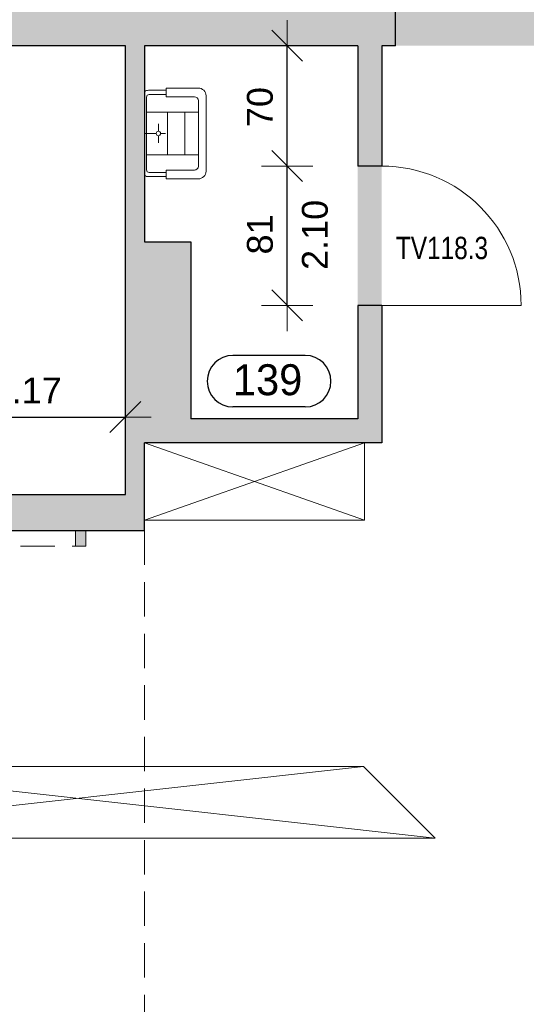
# Model space of a CAD drawing. Header units: metres. Extents: x 306 to 433, y -64 to 7.
# Tile 52 of 93: x 362.46 to 365.4, y -38.33 to -32.6. Entities that reach past the tile are written whole.
import ezdxf

# ---------------------------------------------------------------- set-up
doc = ezdxf.new("R2010")
doc.units = ezdxf.units.M
doc.header["$PDMODE"] = 65
doc.linetypes.add('AUSGEZOGEN', pattern=[0])
doc.linetypes.add('VERDECKT2_S2', pattern=[0.27, 0.2, -0.07])
for name, color, linetype, lineweight in [('Allgemein01', 7, 'AUSGEZOGEN', 13), ('Füllfläche', 7, 'AUSGEZOGEN', 13), ('Maßlinie Allgemein', 7, 'AUSGEZOGEN', 25), ('Möblierung', 7, 'AUSGEZOGEN', 25), ('Sanitär', 5, 'AUSGEZOGEN', 25), ('Text Allgemein', 7, 'AUSGEZOGEN', 25)]:
    doc.layers.add(name, color=color, linetype=linetype, lineweight=lineweight)
doc.styles.add('ARIAL', font='ARIAL.TTF')
doc.dimstyles.new('DIMSTYLE_13', dxfattribs={"dimtxt": 0.15, "dimasz": 0.3, "dimexe": 0, "dimexo": 1e-06, "dimgap": 0.075, "dimtad": 2, "dimrnd": 0.005, "dimzin": 4, "dimdsep": 46, "dimtxsty": 'ARIAL', "dimblk1": 'ALL_ML_STRICH', "dimblk2": 'ALL_ML_STRICH', "dimsah": 1, "dimcen": 0, "dimse1": 1, "dimse2": 1, "dimclrd": 7, "dimclre": 7, "dimclrt": 7, "dimadec": 0, "dimazin": 0, "dimtfac": 1, "dimtdec": 0, "dimtix": 1, "dimtmove": 2, "dimatfit": 3, "dimfxl": 0, "dimtzin": 0, "dimlwd": 0, "dimlwe": 13, "dimarcsym": 0})
doc.dimstyles.new('DIMSTYLE_6', dxfattribs={"dimtxt": 0.2, "dimasz": 0.3, "dimexe": 0, "dimexo": 1e-06, "dimgap": 0.1, "dimtad": 2, "dimrnd": 0.005, "dimzin": 4, "dimdsep": 46, "dimtxsty": 'ARIAL', "dimblk1": 'ALL_ML_STRICH', "dimblk2": 'ALL_ML_STRICH', "dimsah": 1, "dimcen": 0, "dimse1": 1, "dimse2": 1, "dimclrd": 7, "dimclre": 7, "dimclrt": 7, "dimadec": 0, "dimazin": 0, "dimtfac": 1, "dimtdec": 0, "dimtix": 1, "dimtmove": 2, "dimatfit": 3, "dimfxl": 0, "dimtzin": 0, "dimlwd": 0, "dimlwe": 13, "dimarcsym": 0})
doc.dimstyles.new('DIMSTYLE_7', dxfattribs={"dimtxt": 0.2, "dimasz": 0.3, "dimexe": 0, "dimexo": 1e-06, "dimgap": 0.1, "dimtad": 2, "dimdec": 1, "dimlfac": 100, "dimrnd": 0.5, "dimzin": 4, "dimdsep": 46, "dimtxsty": 'ARIAL', "dimblk1": 'ALL_ML_STRICH', "dimblk2": 'ALL_ML_STRICH', "dimsah": 1, "dimcen": 0, "dimse1": 1, "dimse2": 1, "dimclrd": 7, "dimclre": 7, "dimclrt": 7, "dimadec": 0, "dimazin": 0, "dimtfac": 1, "dimtdec": 0, "dimtix": 1, "dimtmove": 2, "dimatfit": 3, "dimfxl": 0, "dimtvp": 1.2, "dimtzin": 0, "dimlwd": 0, "dimlwe": 13, "dimarcsym": 0})
doc.dimstyles.new('DIMSTYLE_9', dxfattribs={"dimtxt": 0.15, "dimasz": 0.3, "dimexe": 0, "dimexo": 1e-06, "dimgap": 0.075, "dimtad": 2, "dimdec": 1, "dimlfac": 100, "dimrnd": 0.5, "dimzin": 4, "dimdsep": 46, "dimtxsty": 'ARIAL', "dimblk1": 'ALL_ML_STRICH', "dimblk2": 'ALL_ML_STRICH', "dimsah": 1, "dimcen": 0, "dimse1": 1, "dimse2": 1, "dimclrd": 7, "dimclre": 7, "dimclrt": 7, "dimadec": 0, "dimazin": 0, "dimtfac": 1, "dimtdec": 0, "dimtix": 1, "dimtmove": 2, "dimatfit": 3, "dimfxl": 0, "dimtzin": 0, "dimlwd": 0, "dimlwe": 13, "dimarcsym": 0})

# ---------------------------------------------------------------- blocks, each defined once
blk = doc.blocks.new('COMPLEXOBJECT_20')
at = {"layer": 'Sanitär', "color": 7, "linetype": 'AUSGEZOGEN', "lineweight": 13}
for p, q in [((363.1871, -33.0211), (363.1844, -33.0233)), ((363.1845, -33.0232), (363.1845, -33.5076)), ((363.3114, -33.0144), (363.2082, -33.0144)), ((363.3114, -33.0387), (363.214, -33.0387)), ((363.3114, -33.0523), (363.3114, -33.0012)), ((363.3114, -33.0012), (363.4978, -33.0012)), ((363.5428, -33.0462), (363.5428, -33.122)), ((363.1969, -33.4771), (363.1969, -33.0561)), ((363.3114, -33.0523), (363.4758, -33.0523)), ((363.4983, -33.0748), (363.4983, -33.456)), ((363.1969, -33.1415), (363.4983, -33.1415)), ((363.3196, -33.3893), (363.3196, -33.1415)), ((363.4195, -33.3893), (363.4195, -33.1415)), ((363.5428, -33.122), (363.5428, -33.2654)), ((363.2662, -33.2525), (363.2662, -33.21)), ((363.2533, -33.2654), (363.1845, -33.2654)), ((363.2791, -33.2654), (363.3078, -33.2654)), ((363.5428, -33.4088), (363.5428, -33.2654)), ((363.2662, -33.2783), (363.2662, -33.3208)), ((363.1969, -33.3893), (363.4983, -33.3893)), ((363.5428, -33.4846), (363.5428, -33.4088)), ((363.3114, -33.4921), (363.2119, -33.4921)), ((363.3114, -33.4785), (363.3114, -33.5296)), ((363.3114, -33.4785), (363.4758, -33.4785)), ((363.1871, -33.5097), (363.1845, -33.5076)), ((363.3114, -33.5164), (363.2082, -33.5164)), ((363.3114, -33.5296), (363.4978, -33.5296))]:
    blk.add_line(p, q, dxfattribs=at)
for centre, radius, start, end in [((363.2073, -33.0482), 0.0338, 88.4684, 126.7801), ((363.2119, -33.0537), 0.015, 89.9999, 179.9999), ((363.4978, -33.0462), 0.045, 0, 89.9999), ((363.4758, -33.0748), 0.0225, 0, 89.9999), ((363.2662, -33.2654), 0.0129, 90, 89.99998272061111), ((363.2119, -33.4771), 0.015, 180, 270), ((363.4758, -33.456), 0.0225, 270, 0), ((363.4978, -33.4846), 0.045, 270, 0), ((363.2073, -33.4826), 0.0338, 233.2198, 271.5315)]:
    blk.add_arc(centre, radius, start, end, dxfattribs=at)
blk = doc.blocks.new('ALL_ML_STRICH')
at = {"color": 0, "linetype": 'ByBlock', "lineweight": -2}
for p, q in [((0, -0.5), (0, 0.5)), ((-0.3, -0.3), (0.3, 0.3)), ((-1, 0), (0.5, 0))]:
    blk.add_line(p, q, dxfattribs=at)
blk = doc.blocks.new('*D33')
at = {"layer": 'DEFPOINTS', "color": 7, "linetype": 'AUSGEZOGEN', "lineweight": 13}
for p in [(363.1845, -35.5754), (307.0145, -46.3054), (358.1345, -46.3054)]:
    blk.add_point(p, dxfattribs=at)
at = {"layer": 'Maßlinie Allgemein', "color": 7, "linetype": 'AUSGEZOGEN', "lineweight": -2}
blk.add_line((307.0145, -46.3054), (307.0145, -35.5754), dxfattribs=at)
at = {"layer": 'Maßlinie Allgemein', "color": 7, "linetype": 'AUSGEZOGEN', "lineweight": 13, "xscale": 0.3, "yscale": 0.3, "zscale": 0.3}
for p, rotation in [((307.0145, -35.5754), 90), ((307.0145, -46.3054), 270)]:
    blk.add_blockref('ALL_ML_STRICH', p, dxfattribs=dict(at, rotation=rotation))
at = {"layer": 'Maßlinie Allgemein', "color": 7, "linetype": 'AUSGEZOGEN', "lineweight": 13, "insert": (306.8309, -40.9337), "char_height": 0.2, "width": 1, "attachment_point": 5, "rotation": 90, "style": 'ARIAL'}
blk.add_mtext('\\A1;{\\A1;{10.73\\H0.132000;\\S^ ;}}', dxfattribs=at)
blk = doc.blocks.new('*D34')
at = {"layer": 'DEFPOINTS', "color": 7, "linetype": 'AUSGEZOGEN', "lineweight": 13}
for p in [(363.0745, -35.3654), (307.0145, -35.5754), (363.1845, -35.5754)]:
    blk.add_point(p, dxfattribs=at)
at = {"layer": 'Maßlinie Allgemein', "color": 7, "linetype": 'AUSGEZOGEN', "lineweight": -2}
blk.add_line((307.0145, -35.5754), (307.0145, -35.3654), dxfattribs=at)
at = {"layer": 'Maßlinie Allgemein', "color": 7, "linetype": 'AUSGEZOGEN', "lineweight": 13, "xscale": 0.3, "yscale": 0.3, "zscale": 0.3}
for p, rotation in [((307.0145, -35.3654), 90), ((307.0145, -35.5754), 270)]:
    blk.add_blockref('ALL_ML_STRICH', p, dxfattribs=dict(at, rotation=rotation))
at = {"layer": 'Maßlinie Allgemein', "color": 7, "linetype": 'AUSGEZOGEN', "lineweight": 13, "insert": (306.6845, -35.4601), "char_height": 0.2, "width": 0.8, "attachment_point": 5, "rotation": 90, "style": 'ARIAL'}
blk.add_mtext('\\A1;{\\A1;{21\\H0.132000;\\S^ ;}}', dxfattribs=at)
blk = doc.blocks.new('*D35')
at = {"layer": 'DEFPOINTS', "color": 7, "linetype": 'AUSGEZOGEN', "lineweight": 13}
for p in [(361.2845, -32.7554), (307.0145, -35.3654), (363.0745, -35.3654)]:
    blk.add_point(p, dxfattribs=at)
at = {"layer": 'Maßlinie Allgemein', "color": 7, "linetype": 'AUSGEZOGEN', "lineweight": -2}
blk.add_line((307.0145, -35.3654), (307.0145, -32.7554), dxfattribs=at)
at = {"layer": 'Maßlinie Allgemein', "color": 7, "linetype": 'AUSGEZOGEN', "lineweight": 13, "xscale": 0.3, "yscale": 0.3, "zscale": 0.3}
for p, rotation in [((307.0145, -32.7554), 90), ((307.0145, -35.3654), 270)]:
    blk.add_blockref('ALL_ML_STRICH', p, dxfattribs=dict(at, rotation=rotation))
at = {"layer": 'Maßlinie Allgemein', "color": 7, "linetype": 'AUSGEZOGEN', "lineweight": 13, "insert": (306.8311, -34.0267), "char_height": 0.2, "width": 0.8, "attachment_point": 5, "rotation": 90, "style": 'ARIAL'}
blk.add_mtext('\\A1;{\\A1;{2.61\\H0.132000;\\S^ ;}}', dxfattribs=at)
blk = doc.blocks.new('*D86')
at = {"layer": 'DEFPOINTS', "color": 7, "linetype": 'AUSGEZOGEN', "lineweight": 13}
for p in [(360.7945, -32.7554), (363.0745, -32.7554), (360.7945, -63.2754)]:
    blk.add_point(p, dxfattribs=at)
at = {"layer": 'Maßlinie Allgemein', "color": 7, "linetype": 'AUSGEZOGEN', "lineweight": -2}
blk.add_line((360.7945, -63.2754), (363.0745, -63.2754), dxfattribs=at)
at = {"layer": 'Maßlinie Allgemein', "color": 7, "linetype": 'AUSGEZOGEN', "lineweight": 13, "xscale": 0.3, "yscale": 0.3, "zscale": 0.3, "rotation": 180}
blk.add_blockref('ALL_ML_STRICH', (360.7945, -63.2754), dxfattribs=at)
at = {"layer": 'Maßlinie Allgemein', "color": 7, "linetype": 'AUSGEZOGEN', "lineweight": 13, "xscale": 0.3, "yscale": 0.3, "zscale": 0.3}
blk.add_blockref('ALL_ML_STRICH', (363.0745, -63.2754), dxfattribs=at)
at = {"layer": 'Maßlinie Allgemein', "color": 7, "linetype": 'AUSGEZOGEN', "lineweight": 13, "insert": (361.9487, -63.092), "char_height": 0.2, "width": 0.8, "attachment_point": 5, "style": 'ARIAL'}
blk.add_mtext('\\A1;{\\A1;{2.28\\H0.132000;\\S^ ;}}', dxfattribs=at)
blk = doc.blocks.new('*D87')
at = {"layer": 'DEFPOINTS', "color": 7, "linetype": 'AUSGEZOGEN', "lineweight": 13}
for p in [(363.0745, -32.7554), (363.1845, -32.7554), (363.0745, -63.2754)]:
    blk.add_point(p, dxfattribs=at)
at = {"layer": 'Maßlinie Allgemein', "color": 7, "linetype": 'AUSGEZOGEN', "lineweight": -2}
blk.add_line((363.0745, -63.2754), (363.1845, -63.2754), dxfattribs=at)
at = {"layer": 'Maßlinie Allgemein', "color": 7, "linetype": 'AUSGEZOGEN', "lineweight": 13, "xscale": 0.3, "yscale": 0.3, "zscale": 0.3}
blk.add_blockref('ALL_ML_STRICH', (363.1845, -63.2754), dxfattribs=at)
at = {"layer": 'Maßlinie Allgemein', "color": 7, "linetype": 'AUSGEZOGEN', "lineweight": 13, "xscale": 0.3, "yscale": 0.3, "zscale": 0.3, "rotation": 180}
blk.add_blockref('ALL_ML_STRICH', (363.0745, -63.2754), dxfattribs=at)
at = {"layer": 'Maßlinie Allgemein', "color": 7, "linetype": 'AUSGEZOGEN', "lineweight": 13, "insert": (363.1397, -62.9454), "char_height": 0.2, "width": 0.8, "attachment_point": 5, "style": 'ARIAL'}
blk.add_mtext('\\A1;{\\A1;{11\\H0.132000;\\S^ ;}}', dxfattribs=at)
blk = doc.blocks.new('*D88')
at = {"layer": 'DEFPOINTS', "color": 7, "linetype": 'AUSGEZOGEN', "lineweight": 13}
for p in [(363.1845, -32.7554), (364.4245, -32.7554), (363.1845, -63.2754)]:
    blk.add_point(p, dxfattribs=at)
at = {"layer": 'Maßlinie Allgemein', "color": 7, "linetype": 'AUSGEZOGEN', "lineweight": -2}
blk.add_line((363.1845, -63.2754), (364.4245, -63.2754), dxfattribs=at)
at = {"layer": 'Maßlinie Allgemein', "color": 7, "linetype": 'AUSGEZOGEN', "lineweight": 13, "xscale": 0.3, "yscale": 0.3, "zscale": 0.3, "rotation": 180}
blk.add_blockref('ALL_ML_STRICH', (363.1845, -63.2754), dxfattribs=at)
at = {"layer": 'Maßlinie Allgemein', "color": 7, "linetype": 'AUSGEZOGEN', "lineweight": 13, "xscale": 0.3, "yscale": 0.3, "zscale": 0.3}
blk.add_blockref('ALL_ML_STRICH', (364.4245, -63.2754), dxfattribs=at)
at = {"layer": 'Maßlinie Allgemein', "color": 7, "linetype": 'AUSGEZOGEN', "lineweight": 13, "insert": (363.8193, -63.0954), "char_height": 0.2, "width": 0.8, "attachment_point": 5, "style": 'ARIAL'}
blk.add_mtext('\\A1;{\\A1;{1.24\\H0.132000;\\S^ ;}}', dxfattribs=at)
blk = doc.blocks.new('*D89')
at = {"layer": 'DEFPOINTS', "color": 7, "linetype": 'AUSGEZOGEN', "lineweight": 13}
for p in [(364.4245, -32.7554), (364.5645, -32.7554), (364.4245, -63.2754)]:
    blk.add_point(p, dxfattribs=at)
at = {"layer": 'Maßlinie Allgemein', "color": 7, "linetype": 'AUSGEZOGEN', "lineweight": -2}
blk.add_line((364.4245, -63.2754), (364.5645, -63.2754), dxfattribs=at)
at = {"layer": 'Maßlinie Allgemein', "color": 7, "linetype": 'AUSGEZOGEN', "lineweight": 13, "xscale": 0.3, "yscale": 0.3, "zscale": 0.3}
blk.add_blockref('ALL_ML_STRICH', (364.5645, -63.2754), dxfattribs=at)
at = {"layer": 'Maßlinie Allgemein', "color": 7, "linetype": 'AUSGEZOGEN', "lineweight": 13, "xscale": 0.3, "yscale": 0.3, "zscale": 0.3, "rotation": 180}
blk.add_blockref('ALL_ML_STRICH', (364.4245, -63.2754), dxfattribs=at)
at = {"layer": 'Maßlinie Allgemein', "color": 7, "linetype": 'AUSGEZOGEN', "lineweight": 13, "insert": (364.4858, -62.9454), "char_height": 0.2, "width": 0.8, "attachment_point": 5, "style": 'ARIAL'}
blk.add_mtext('\\A1;{\\A1;{14\\H0.132000;\\S^ ;}}', dxfattribs=at)
blk = doc.blocks.new('*D90')
at = {"layer": 'DEFPOINTS', "color": 7, "linetype": 'AUSGEZOGEN', "lineweight": 13}
for p in [(364.5645, -32.7554), (366.2945, -32.7554), (364.5645, -63.2754)]:
    blk.add_point(p, dxfattribs=at)
at = {"layer": 'Maßlinie Allgemein', "color": 7, "linetype": 'AUSGEZOGEN', "lineweight": -2}
blk.add_line((364.5645, -63.2754), (366.2945, -63.2754), dxfattribs=at)
at = {"layer": 'Maßlinie Allgemein', "color": 7, "linetype": 'AUSGEZOGEN', "lineweight": 13, "xscale": 0.3, "yscale": 0.3, "zscale": 0.3, "rotation": 180}
blk.add_blockref('ALL_ML_STRICH', (364.5645, -63.2754), dxfattribs=at)
at = {"layer": 'Maßlinie Allgemein', "color": 7, "linetype": 'AUSGEZOGEN', "lineweight": 13, "xscale": 0.3, "yscale": 0.3, "zscale": 0.3}
blk.add_blockref('ALL_ML_STRICH', (366.2945, -63.2754), dxfattribs=at)
at = {"layer": 'Maßlinie Allgemein', "color": 7, "linetype": 'AUSGEZOGEN', "lineweight": 13, "insert": (365.4439, -63.0919), "char_height": 0.2, "width": 0.8, "attachment_point": 5, "style": 'ARIAL'}
blk.add_mtext('\\A1;{\\A1;{1.73\\H0.132000;\\S^ ;}}', dxfattribs=at)
blk = doc.blocks.new('*D121')
at = {"layer": 'DEFPOINTS', "color": 7, "linetype": 'AUSGEZOGEN', "lineweight": 13}
for p in [(381.8445, -23.0754), (350.7345, -37.1054), (350.7345, -62.3754)]:
    blk.add_point(p, dxfattribs=at)
at = {"layer": 'Maßlinie Allgemein', "color": 7, "linetype": 'AUSGEZOGEN', "lineweight": -2}
blk.add_line((350.7345, -62.3754), (381.8445, -62.3754), dxfattribs=at)
at = {"layer": 'Maßlinie Allgemein', "color": 7, "linetype": 'AUSGEZOGEN', "lineweight": 13, "xscale": 0.3, "yscale": 0.3, "zscale": 0.3, "rotation": 180}
blk.add_blockref('ALL_ML_STRICH', (350.7345, -62.3754), dxfattribs=at)
at = {"layer": 'Maßlinie Allgemein', "color": 7, "linetype": 'AUSGEZOGEN', "lineweight": 13, "xscale": 0.3, "yscale": 0.3, "zscale": 0.3}
blk.add_blockref('ALL_ML_STRICH', (381.8445, -62.3754), dxfattribs=at)
at = {"layer": 'Maßlinie Allgemein', "color": 7, "linetype": 'AUSGEZOGEN', "lineweight": 13, "insert": (366.3155, -62.1919), "char_height": 0.2, "width": 1, "attachment_point": 5, "style": 'ARIAL'}
blk.add_mtext('\\A1;{\\A1;{31.11\\H0.132000;\\S^ ;}}', dxfattribs=at)
blk = doc.blocks.new('*D144')
at = {"layer": 'DEFPOINTS', "color": 7, "linetype": 'AUSGEZOGEN', "lineweight": 13}
for p in [(377.2545, -36.8654), (357.8545, -44.1454), (414.0445, -44.1454)]:
    blk.add_point(p, dxfattribs=at)
at = {"layer": 'Maßlinie Allgemein', "color": 7, "linetype": 'AUSGEZOGEN', "lineweight": -2}
blk.add_line((414.0445, -44.1454), (414.0445, -36.8654), dxfattribs=at)
at = {"layer": 'Maßlinie Allgemein', "color": 7, "linetype": 'AUSGEZOGEN', "lineweight": 13, "xscale": 0.3, "yscale": 0.3, "zscale": 0.3}
for p, rotation in [((414.0445, -36.8654), 90), ((414.0445, -44.1454), 270)]:
    blk.add_blockref('ALL_ML_STRICH', p, dxfattribs=dict(at, rotation=rotation))
at = {"layer": 'Maßlinie Allgemein', "color": 7, "linetype": 'AUSGEZOGEN', "lineweight": 13, "insert": (413.8611, -40.4912), "char_height": 0.2, "width": 0.8, "attachment_point": 5, "rotation": 90, "style": 'ARIAL'}
blk.add_mtext('\\A1;{\\A1;{7.28\\H0.132000;\\S^ ;}}', dxfattribs=at)
blk = doc.blocks.new('*D165')
at = {"layer": 'DEFPOINTS', "color": 7, "linetype": 'AUSGEZOGEN', "lineweight": 13}
for p in [(390.9645, -25.3654), (358.1345, -46.3054), (413.1445, -46.3054)]:
    blk.add_point(p, dxfattribs=at)
at = {"layer": 'Maßlinie Allgemein', "color": 7, "linetype": 'AUSGEZOGEN', "lineweight": -2}
blk.add_line((413.1445, -46.3054), (413.1445, -25.3654), dxfattribs=at)
at = {"layer": 'Maßlinie Allgemein', "color": 7, "linetype": 'AUSGEZOGEN', "lineweight": 13, "xscale": 0.3, "yscale": 0.3, "zscale": 0.3}
for p, rotation in [((413.1445, -25.3654), 90), ((413.1445, -46.3054), 270)]:
    blk.add_blockref('ALL_ML_STRICH', p, dxfattribs=dict(at, rotation=rotation))
at = {"layer": 'Maßlinie Allgemein', "color": 7, "linetype": 'AUSGEZOGEN', "lineweight": 13, "insert": (412.9611, -35.8282), "char_height": 0.2, "width": 1, "attachment_point": 5, "rotation": 90, "style": 'ARIAL'}
blk.add_mtext('\\A1;{\\A1;{20.94\\H0.132000;\\S^ ;}}', dxfattribs=at)
blk = doc.blocks.new('*D288')
at = {"layer": 'DEFPOINTS', "color": 7, "linetype": 'AUSGEZOGEN', "lineweight": 13}
for p in [(361.9045, -34.9154), (361.9045, -35.3654), (363.0745, -35.3654)]:
    blk.add_point(p, dxfattribs=at)
at = {"layer": 'Maßlinie Allgemein', "color": 7, "linetype": 'AUSGEZOGEN', "lineweight": -2}
blk.add_line((361.9045, -34.9154), (363.0745, -34.9154), dxfattribs=at)
at = {"layer": 'Maßlinie Allgemein', "color": 7, "linetype": 'AUSGEZOGEN', "lineweight": 13, "xscale": 0.3, "yscale": 0.3, "zscale": 0.3, "rotation": 180}
blk.add_blockref('ALL_ML_STRICH', (361.9045, -34.9154), dxfattribs=at)
at = {"layer": 'Maßlinie Allgemein', "color": 7, "linetype": 'AUSGEZOGEN', "lineweight": 13, "xscale": 0.3, "yscale": 0.3, "zscale": 0.3}
blk.add_blockref('ALL_ML_STRICH', (363.0745, -34.9154), dxfattribs=at)
at = {"layer": 'Maßlinie Allgemein', "color": 7, "linetype": 'AUSGEZOGEN', "lineweight": 13, "insert": (362.5003, -34.7604), "char_height": 0.15, "width": 0.6, "attachment_point": 5, "style": 'ARIAL'}
blk.add_mtext('\\A1;{\\A1;{1.17\\H0.099000;\\S^ ;}}', dxfattribs=at)
blk = doc.blocks.new('*D394')
at = {"layer": 'DEFPOINTS', "color": 7, "linetype": 'AUSGEZOGEN', "lineweight": 13}
for p in [(364.4245, -33.4554), (364.0145, -34.2654), (364.4245, -34.2654)]:
    blk.add_point(p, dxfattribs=at)
at = {"layer": 'Maßlinie Allgemein', "color": 7, "linetype": 'AUSGEZOGEN', "lineweight": -2}
blk.add_line((364.0145, -34.2654), (364.0145, -33.4554), dxfattribs=at)
at = {"layer": 'Maßlinie Allgemein', "color": 7, "linetype": 'AUSGEZOGEN', "lineweight": 13, "xscale": 0.3, "yscale": 0.3, "zscale": 0.3}
for p, rotation in [((364.0145, -33.4554), 90), ((364.0145, -34.2654), 270)]:
    blk.add_blockref('ALL_ML_STRICH', p, dxfattribs=dict(at, rotation=rotation))
at = {"layer": 'Maßlinie Allgemein', "color": 7, "linetype": 'AUSGEZOGEN', "lineweight": 13, "insert": (364.1002, -34.0593), "char_height": 0.15, "width": 0.0075, "attachment_point": 1, "rotation": 90, "line_spacing_factor": 0.60241, "style": 'ARIAL'}
blk.add_mtext('\\A1;{2.10\\H0.099000;\\S^ ;}', dxfattribs=at)
at = {"layer": 'Maßlinie Allgemein', "color": 7, "linetype": 'AUSGEZOGEN', "lineweight": 13, "insert": (363.8569, -33.8527), "char_height": 0.15, "width": 0.6, "attachment_point": 5, "rotation": 90, "style": 'ARIAL'}
blk.add_mtext('\\A1;{\\A1;{81\\H0.099000;\\S^ ;}}', dxfattribs=at)
blk = doc.blocks.new('*D395')
at = {"layer": 'DEFPOINTS', "color": 7, "linetype": 'AUSGEZOGEN', "lineweight": 13}
for p in [(364.4245, -32.7554), (364.0145, -33.4554), (364.4245, -33.4554)]:
    blk.add_point(p, dxfattribs=at)
at = {"layer": 'Maßlinie Allgemein', "color": 7, "linetype": 'AUSGEZOGEN', "lineweight": -2}
blk.add_line((364.0145, -33.4554), (364.0145, -32.7554), dxfattribs=at)
at = {"layer": 'Maßlinie Allgemein', "color": 7, "linetype": 'AUSGEZOGEN', "lineweight": 13, "xscale": 0.3, "yscale": 0.3, "zscale": 0.3}
for p, rotation in [((364.0145, -32.7554), 90), ((364.0145, -33.4554), 270)]:
    blk.add_blockref('ALL_ML_STRICH', p, dxfattribs=dict(at, rotation=rotation))
at = {"layer": 'Maßlinie Allgemein', "color": 7, "linetype": 'AUSGEZOGEN', "lineweight": 13, "insert": (363.8569, -33.1119), "char_height": 0.15, "width": 0.6, "attachment_point": 5, "rotation": 90, "style": 'ARIAL'}
blk.add_mtext('\\A1;{\\A1;{70\\H0.099000;\\S^ ;}}', dxfattribs=at)

msp = doc.modelspace()

# ---------------------------------------------------------------- hatches: boundary and pattern name
at = {"layer": 'Füllfläche', "linetype": 'AUSGEZOGEN', "lineweight": 25}
for color, points in [(254, [(361.6844, -32.4754), (360.4345, -32.4754), (360.4345, -32.7554), (360.5845, -32.7554), (360.5845, -33.4054), (360.7945, -33.4054), (360.7945, -32.7554), (363.0745, -32.7554), (363.0745, -35.3654), (361.9045, -35.3654), (361.9045, -35.5754), (363.1845, -35.5754), (363.1845, -35.0654), (364.5645, -35.0654), (364.5645, -34.2654), (364.4245, -34.2654), (364.4245, -34.9254), (363.4545, -34.9254), (363.4545, -33.8954), (363.1845, -33.8954), (363.1845, -32.7554), (364.4245, -32.7554), (364.4245, -33.4554), (364.5645, -33.4554), (364.5645, -32.7554), (364.6445, -32.7554), (364.6445, -32.4754), (363.0044, -32.4754), (363.0044, -31.7854), (361.6844, -31.7854)]), (30, [(364.6445, -32.7554), (365.5845, -32.7554), (365.5845, -32.4754), (364.6445, -32.4754)]), (30, [(364.4245, -34.2654), (364.5645, -34.2654), (364.5645, -33.4554), (364.4245, -33.4554)]), (35, [(362.7845, -35.6654), (362.8445, -35.6654), (362.8445, -35.5754), (362.7845, -35.5754)])]:
    msp.add_hatch(color=color, dxfattribs=at).paths.add_polyline_path(points)

# ---------------------------------------------------------------- linework, layer by layer
at = {"layer": 'Allgemein01', "color": 7, "linetype": 'AUSGEZOGEN', "lineweight": 25}
for p, q in [((364.6445, -32.7554), (364.6445, -32.4754)), ((363.0745, -32.7554), (360.7945, -32.7554)), ((363.0745, -35.3654), (363.0745, -32.7554)), ((364.4245, -32.7554), (363.1845, -32.7554)), ((363.1845, -32.7554), (363.1845, -33.8954)), ((364.4245, -32.7554), (364.4245, -33.4554)), ((364.6445, -32.7554), (364.5645, -32.7554)), ((364.5645, -32.7554), (364.5645, -33.4554)), ((364.5645, -33.4554), (364.4245, -33.4554)), ((363.1845, -33.8954), (363.4545, -33.8954)), ((363.4545, -33.8954), (363.4545, -34.9254)), ((364.5645, -34.2654), (364.4245, -34.2654)), ((364.4245, -34.2654), (364.4245, -34.9254)), ((364.5645, -34.2654), (364.5645, -35.0654)), ((364.1191, -34.5565), (363.6996, -34.5565)), ((364.1191, -34.8565), (363.6996, -34.8565)), ((364.4245, -34.9254), (363.4545, -34.9254)), ((364.5645, -35.0654), (363.1845, -35.0654)), ((363.1845, -35.5754), (363.1845, -35.0654)), ((361.9045, -35.3654), (363.0745, -35.3654)), ((361.9045, -35.5754), (363.1845, -35.5754))]:
    msp.add_line(p, q, dxfattribs=at)
at = {"layer": 'Allgemein01', "color": 7, "linetype": 'AUSGEZOGEN', "lineweight": 18}
for p, q in [((364.5645, -34.2654), (365.3745, -34.2654)), ((362.7845, -35.6654), (362.7845, -35.5754)), ((362.8445, -35.5754), (362.8445, -35.6654)), ((362.8445, -35.6654), (362.7845, -35.6654))]:
    msp.add_line(p, q, dxfattribs=at)
at = {"layer": 'Allgemein01', "color": 7, "linetype": 'VERDECKT2_S2', "lineweight": 13}
for p, q in [((363.1845, -35.5754), (363.1845, -43.9284)), ((360.9645, -35.6654), (362.7845, -35.6654))]:
    msp.add_line(p, q, dxfattribs=at)
at = {"layer": 'Allgemein01', "color": 7, "linetype": 'AUSGEZOGEN', "lineweight": 18}
msp.add_arc((364.5645, -34.2654), 0.81, 0, 90, dxfattribs=at)
at = {"layer": 'Allgemein01', "color": 7, "linetype": 'AUSGEZOGEN', "lineweight": 25}
for centre, start, end in [((363.6996, -34.7065), 90, 270), ((364.1191, -34.7065), 270, 90)]:
    msp.add_arc(centre, 0.15, start, end, dxfattribs=at)
at = {"layer": 'Möblierung', "color": 7, "linetype": 'AUSGEZOGEN', "lineweight": 13}
for p, q in [((363.1845, -35.0654), (364.4645, -35.5154)), ((364.4645, -35.0654), (363.1845, -35.5154)), ((364.4645, -35.0654), (364.4645, -35.5154)), ((364.4645, -35.5154), (363.1845, -35.5154)), ((364.4573, -36.9482), (360.7201, -37.3654)), ((364.4573, -36.9482), (361.1373, -36.9482)), ((361.1373, -36.9482), (364.8745, -37.3654)), ((364.8745, -37.3654), (364.4573, -36.9482)), ((364.8745, -37.3654), (360.7201, -37.3654))]:
    msp.add_line(p, q, dxfattribs=at)

# ---------------------------------------------------------------- block references
at = {"layer": 'Sanitär', "color": 7, "linetype": 'AUSGEZOGEN', "lineweight": 13}
msp.add_blockref('COMPLEXOBJECT_20', (0, 0), dxfattribs=at)

# ---------------------------------------------------------------- texts
at = {"layer": 'Allgemein01', "color": 7, "linetype": 'AUSGEZOGEN', "lineweight": 25, "insert": (363.6996, -34.7905), "char_height": 0.18, "width": 0.506059, "attachment_point": 7, "style": 'ARIAL'}
msp.add_mtext('\\W0.96;139', dxfattribs=at)
at = {"layer": 'Text Allgemein', "color": 7, "linetype": 'AUSGEZOGEN', "lineweight": 25, "insert": (364.9145, -33.9324), "char_height": 0.13, "width": 0.601815, "attachment_point": 5, "style": 'ARIAL'}
msp.add_mtext('\\W0.78;TV118.3', dxfattribs=at)

# ---------------------------------------------------------------- dimensions: what is measured, and where the dimension line sits
at = {"layer": 'Maßlinie Allgemein', "color": 7, "linetype": 'AUSGEZOGEN', "lineweight": 13}
for base, p1, p2, dimstyle, picture, middle in [((381.8445, -62.3754), (350.7345, -37.1054), (381.8445, -23.0754), 'DIMSTYLE_6', '*D121', (366.3155, -62.1919)), ((363.0745, -63.2754), (360.7945, -32.7554), (363.0745, -32.7554), 'DIMSTYLE_6', '*D86', (361.9487, -63.092)), ((363.1845, -63.2754), (363.0745, -32.7554), (363.1845, -32.7554), 'DIMSTYLE_7', '*D87', (363.1397, -62.9454)), ((364.4245, -63.2754), (363.1845, -32.7554), (364.4245, -32.7554), 'DIMSTYLE_6', '*D88', (363.8193, -63.0954)), ((364.5645, -63.2754), (364.4245, -32.7554), (364.5645, -32.7554), 'DIMSTYLE_7', '*D89', (364.4858, -62.9454)), ((366.2945, -63.2754), (364.5645, -32.7554), (366.2945, -32.7554), 'DIMSTYLE_6', '*D90', (365.4439, -63.0919)), ((363.0745, -34.9154), (361.9045, -35.3654), (363.0745, -35.3654), 'DIMSTYLE_13', '*D288', (362.5003, -34.7604))]:
    dim = msp.add_linear_dim(base=base, p1=p1, p2=p2, dimstyle=dimstyle, override={"dimpost": '<>', "dimclrd": 7, "dimclre": 7, "dimclrt": 7, "dimlwd": 0, "dimlwe": 13}, dxfattribs=at)
    dim.commit()
    dim.dimension.update_dxf_attribs({"geometry": picture, "text_midpoint": middle, "dimtype": 160})
for base, p1, p2, dimstyle, picture, middle in [((413.1445, -25.3654), (358.1345, -46.3054), (390.9645, -25.3654), 'DIMSTYLE_6', '*D165', (412.9611, -35.8282)), ((307.0145, -32.7554), (363.0745, -35.3654), (361.2845, -32.7554), 'DIMSTYLE_6', '*D35', (306.8311, -34.0267)), ((364.0145, -32.7554), (364.4245, -33.4554), (364.4245, -32.7554), 'DIMSTYLE_9', '*D395', (363.8569, -33.1119)), ((307.0145, -35.3654), (363.1845, -35.5754), (363.0745, -35.3654), 'DIMSTYLE_7', '*D34', (306.6845, -35.4601)), ((307.0145, -35.5754), (358.1345, -46.3054), (363.1845, -35.5754), 'DIMSTYLE_6', '*D33', (306.8309, -40.9337)), ((414.0445, -36.8654), (357.8545, -44.1454), (377.2545, -36.8654), 'DIMSTYLE_6', '*D144', (413.8611, -40.4912))]:
    dim = msp.add_linear_dim(base=base, p1=p1, p2=p2, angle=90, dimstyle=dimstyle, override={"dimpost": '<>', "dimclrd": 7, "dimclre": 7, "dimclrt": 7, "dimlwd": 0, "dimlwe": 13}, dxfattribs=at)
    dim.commit()
    dim.dimension.update_dxf_attribs({"geometry": picture, "text_midpoint": middle, "dimtype": 160})
dim = msp.add_linear_dim(base=(364.0145, -33.4554), p1=(364.4245, -34.2654), p2=(364.4245, -33.4554), angle=90, text='<>\\X\\A1;{2.10\\H0.099000;\\S^ ;}', dimstyle='DIMSTYLE_9', override={"dimpost": '<>', "dimclrd": 7, "dimclre": 7, "dimclrt": 7, "dimlwd": 0, "dimlwe": 13}, dxfattribs=at)
dim.commit()
dim.dimension.update_dxf_attribs({"geometry": '*D394', "text_midpoint": (363.8569, -33.8527), "dimtype": 160})

doc.saveas('drawing.dxf')
